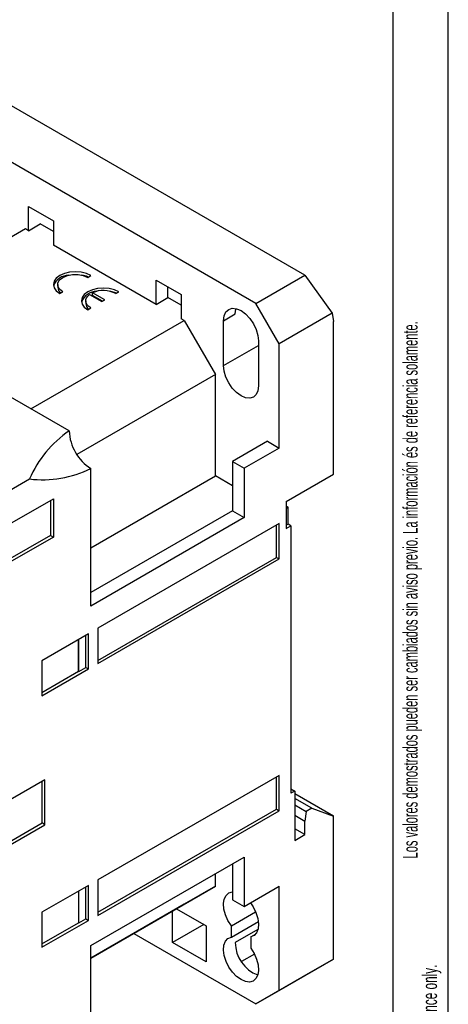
# Model space of a CAD drawing. Header units: millimetres. Extents: x 0 to 420, y 0 to 297.
# Tile 7 of 16: x 381 to 420, y 55 to 145. Entities that reach past the tile are written whole.
import ezdxf

# ---------------------------------------------------------------- set-up
doc = ezdxf.new("R2010")
doc.units = ezdxf.units.MM
doc.layers.add('FORMATO', color=7, linetype='Continuous')
doc.styles.add('SLDTEXTSTYLE1', font='TXT', dxfattribs={"width": 0.605})
doc.styles.add('SLDTEXTSTYLE2', font='TXT', dxfattribs={"width": 0.569583})

# ---------------------------------------------------------------- blocks, each defined once
blk = doc.blocks.new('SW_NOTE_0')
at = {"color": 0, "linetype": 'Continuous', "lineweight": 0, "attachment_point": 1, "rotation": 90}
for s, insert, char_height, style in [('Sujeito a alteração sem aviso prévio. As informações contidas são valores de referência.                                                           Los valores demostrados pueden ser cambiados sin aviso previo. La información és de referencia solamente.', (-1.705, 0), 1.322917, 'SLDTEXTSTYLE2'), ('The values shown are subject to change without prior notice. The information is for reference only.', (0.059, 0), 1.32292, 'SLDTEXTSTYLE1')]:
    blk.add_mtext(s, dxfattribs=dict(at, insert=insert, char_height=char_height, style=style))

msp = doc.modelspace()

# ---------------------------------------------------------------- linework, layer by layer
at = {"color": 7, "linetype": 'Continuous', "lineweight": 25}
for p, q in [((406.962, 121.459), (379.527, 137.297)), ((402.511, 118.889), (375.076, 134.728)), ((381.864, 127.706), (384.127, 126.4)), ((381.864, 125.502), (381.864, 127.706)), ((384.127, 126.4), (384.127, 124.195)), ((381.581, 125.665), (367.439, 117.501)), ((381.864, 125.502), (381.581, 125.665)), ((381.864, 125.502), (382.925, 126.114)), ((384.127, 125.42), (382.925, 126.114)), ((393.46, 118.807), (384.127, 124.195)), ((387.238, 121.256), (387.521, 121.419)), ((393.46, 121.012), (395.723, 119.705)), ((393.46, 118.807), (393.46, 121.012)), ((402.511, 118.889), (406.962, 121.459)), ((406.962, 121.459), (409.458, 118.001)), ((384.507, 120.603), (384.507, 120.358)), ((394.521, 119.419), (394.521, 120.399)), ((384.692, 119.787), (384.975, 119.95)), ((387.052, 119.134), (387.052, 118.889)), ((387.388, 119.7), (388.511, 119.052)), ((388.794, 119.215), (387.671, 119.863)), ((387.671, 119.618), (387.671, 119.863)), ((388.581, 119.093), (387.671, 119.618)), ((388.511, 119.052), (388.794, 119.215)), ((389.783, 119.787), (390.066, 119.95)), ((393.46, 118.807), (394.521, 119.419)), ((395.723, 118.725), (394.521, 119.419)), ((395.723, 119.705), (395.723, 117.501)), ((387.238, 118.317), (387.521, 118.48)), ((404.633, 115.215), (402.511, 118.889)), ((382.077, 109.296), (396.006, 117.337)), ((396.006, 117.337), (395.723, 117.501)), ((396.006, 117.337), (398.834, 112.438)), ((399.577, 117.317), (400.638, 117.93)), ((399.577, 113.235), (399.577, 117.317)), ((409.458, 118.001), (404.633, 115.215)), ((409.458, 118.001), (409.582, 117.256)), ((409.582, 103.375), (409.582, 117.256)), ((402.759, 115.48), (402.759, 111.398)), ((404.633, 105.743), (404.633, 115.215)), ((385.546, 107.293), (376.631, 112.44)), ((398.834, 112.438), (386.235, 105.165)), ((398.834, 103.212), (398.834, 112.438)), ((403.572, 106.356), (400.39, 104.519)), ((404.633, 105.743), (401.451, 103.906)), ((403.572, 106.356), (404.633, 105.743)), ((387.521, 91.374), (387.521, 103.873)), ((400.39, 104.519), (401.451, 103.906)), ((400.39, 104.519), (400.39, 100.028)), ((401.451, 103.906), (401.451, 99.415)), ((387.521, 96.68), (398.834, 103.212)), ((400.39, 102.313), (398.834, 103.212)), ((405.269, 100.885), (409.582, 103.375)), ((378.753, 101.091), (381.932, 102.927)), ((379.743, 98.601), (384.127, 101.132)), ((383.856, 100.976), (383.856, 97.797)), ((384.127, 101.132), (384.127, 97.641)), ((405.269, 100.885), (405.269, 98.435)), ((405.448, 100.36), (405.269, 100.464)), ((405.269, 100.257), (405.448, 100.36)), ((405.448, 98.822), (405.448, 100.36)), ((400.39, 100.028), (387.521, 92.598)), ((401.451, 99.415), (387.521, 91.374)), ((400.39, 100.028), (401.451, 99.415)), ((404.633, 98.884), (388.157, 89.373)), ((404.388, 95.8), (404.388, 98.743)), ((404.633, 95.659), (404.633, 98.884)), ((405.448, 98.822), (405.269, 98.718)), ((405.269, 98.435), (405.693, 98.68)), ((405.693, 98.68), (405.448, 98.822)), ((405.693, 98.68), (405.693, 74.347)), ((383.856, 97.797), (379.743, 95.423)), ((384.127, 97.641), (379.743, 95.11)), ((383.856, 97.797), (384.127, 97.641)), ((388.157, 86.431), (404.388, 95.8)), ((404.388, 95.8), (404.633, 95.659)), ((388.157, 86.148), (404.633, 95.659)), ((387.309, 88.843), (383.066, 86.393)), ((387.064, 85.799), (387.064, 88.701)), ((387.309, 85.658), (387.309, 88.843)), ((388.157, 89.373), (388.157, 86.148)), ((386.402, 85.447), (386.402, 88.319)), ((386.427, 85.432), (386.427, 88.334)), ((383.066, 86.393), (383.066, 83.209)), ((383.066, 83.209), (387.309, 85.658)), ((383.066, 83.521), (386.402, 85.447)), ((386.427, 85.432), (386.402, 85.447)), ((386.427, 85.432), (387.064, 85.799)), ((387.064, 85.799), (387.309, 85.658)), ((383.349, 75.574), (376.631, 71.696)), ((383.078, 71.648), (383.078, 75.418)), ((383.349, 71.491), (383.349, 75.574)), ((404.633, 75.98), (388.157, 66.469)), ((404.388, 72.897), (404.388, 75.839)), ((404.633, 72.755), (404.633, 75.98)), ((405.693, 74.755), (406.047, 74.551)), ((406.047, 74.551), (405.693, 74.347)), ((406.047, 74.551), (406.047, 70.06)), ((409.582, 72.265), (406.047, 74.306)), ((407.586, 72.99), (406.047, 73.879)), ((388.157, 63.527), (404.388, 72.897)), ((388.157, 63.244), (404.633, 72.755)), ((404.388, 72.897), (404.633, 72.755)), ((406.047, 73.307), (407.091, 72.704)), ((407.091, 72.704), (406.966, 71.816)), ((407.586, 72.99), (407.091, 72.704)), ((407.586, 72.99), (409.582, 72.265)), ((378.482, 68.994), (383.078, 71.648)), ((383.349, 71.491), (383.078, 71.648)), ((406.047, 72.347), (406.966, 71.816)), ((406.966, 70.591), (406.966, 71.816)), ((409.582, 59.282), (409.582, 72.265)), ((376.631, 67.614), (383.349, 71.491)), ((406.966, 70.591), (406.047, 71.122)), ((406.047, 70.06), (406.966, 70.591)), ((387.521, 60.509), (401.451, 68.55)), ((401.451, 68.55), (401.451, 64.059)), ((400.39, 67.938), (400.39, 64.672)), ((388.157, 66.469), (388.157, 63.244)), ((398.834, 65.896), (398.834, 67.04)), ((387.309, 65.979), (383.066, 63.53)), ((386.402, 65.456), (386.402, 62.584)), ((386.427, 62.569), (386.427, 65.471)), ((387.064, 62.936), (387.064, 65.838)), ((387.309, 62.795), (387.309, 65.979)), ((387.521, 59.364), (398.834, 65.896)), ((398.834, 65.896), (396.006, 64.262)), ((401.451, 64.059), (404.633, 65.896)), ((404.633, 56.424), (404.633, 65.896)), ((400.39, 64.672), (401.451, 64.059)), ((396.006, 64.262), (387.521, 59.364)), ((394.945, 60.792), (394.945, 63.65)), ((395.299, 63.854), (397.986, 62.303)), ((400.284, 62.306), (402.491, 63.58)), ((383.066, 63.53), (383.066, 60.346)), ((383.066, 60.346), (387.309, 62.795)), ((386.427, 62.569), (387.064, 62.936)), ((387.064, 62.936), (387.309, 62.795)), ((400.284, 61.279), (402.74, 62.697)), ((383.066, 60.658), (386.402, 62.584)), ((386.427, 62.569), (386.402, 62.584)), ((397.774, 62.425), (394.945, 60.792)), ((397.986, 62.303), (397.986, 59.037)), ((400.284, 61.279), (400.284, 62.306)), ((391.409, 61.609), (402.511, 55.199)), ((402.052, 61.286), (402.491, 61.539)), ((402.052, 61.286), (402.052, 60.258)), ((387.521, 48.009), (387.521, 60.509)), ((397.986, 59.037), (394.945, 60.792)), ((402.378, 59.735), (401.195, 59.053)), ((404.633, 56.424), (409.582, 59.282)), ((409.582, 59.282), (407.461, 58.057)), ((407.461, 58.057), (402.511, 55.199)), ((402.511, 55.199), (404.633, 56.424))]:
    msp.add_line(p, q, dxfattribs=at)
at = {"color": 1, "linetype": 'Continuous', "lineweight": 25}
for p, q in [((399.577, 113.235), (402.759, 115.072)), ((402.706, 61.966), (400.638, 60.772))]:
    msp.add_line(p, q, dxfattribs=at)
at = {"color": 7, "linetype": 'Continuous', "lineweight": 25, "flags": 128}
for points in [[(387.521, 121.419), (387.107, 121.603), (386.624, 121.718), (386.107, 121.758), (385.589, 121.718), (385.107, 121.603), (384.692, 121.419), (384.374, 121.18), (384.175, 120.902), (384.107, 120.603), (384.175, 120.304), (384.374, 120.026), (384.692, 119.787)], [(384.975, 119.95), (384.681, 120.184), (384.526, 120.459), (384.526, 120.748), (384.681, 121.022), (384.975, 121.256), (385.38, 121.426), (385.856, 121.515), (386.357, 121.515), (386.833, 121.426), (387.238, 121.256)], [(387.293, 121.288), (387.107, 121.358), (386.703, 121.46)], [(390.066, 119.95), (389.652, 120.133), (389.17, 120.249), (388.652, 120.288), (388.134, 120.249), (387.652, 120.133), (387.238, 119.95), (386.92, 119.711), (386.72, 119.432), (386.652, 119.134), (386.72, 118.835), (386.92, 118.556), (387.238, 118.317)], [(389.838, 119.818), (389.652, 119.888), (389.249, 119.991)], [(387.521, 118.48), (387.336, 118.608), (387.194, 118.753), (387.099, 118.911), (387.055, 119.076), (387.063, 119.242), (387.123, 119.405), (387.232, 119.56), (387.388, 119.7)], [(399.577, 117.317), (399.631, 117.762), (399.79, 118.113), (400.043, 118.347), (400.372, 118.449), (400.756, 118.411), (401.168, 118.236), (401.58, 117.936), (401.963, 117.531), (402.293, 117.049), (402.546, 116.522), (402.705, 115.987), (402.759, 115.48)], [(400.638, 117.93), (400.692, 118.374), (400.706, 118.424)], [(402.759, 111.398), (402.705, 110.954), (402.546, 110.602), (402.293, 110.368), (401.963, 110.266), (401.58, 110.304), (401.168, 110.479), (400.756, 110.779), (400.372, 111.184), (400.043, 111.667), (399.79, 112.193), (399.631, 112.728), (399.577, 113.235)], [(400.284, 62.306), (399.979, 62.79), (399.75, 63.308), (399.614, 63.827), (399.578, 64.314), (399.645, 64.736), (399.811, 65.067), (400.065, 65.285), (400.39, 65.375)], [(402.018, 64.386), (402.271, 64.012), (402.524, 63.501), (402.69, 62.978), (402.758, 62.478), (402.722, 62.033), (402.585, 61.671), (402.357, 61.417), (402.052, 61.286)], [(402.052, 60.258), (402.357, 59.775), (402.585, 59.257), (402.722, 58.738), (402.758, 58.251), (402.69, 57.829), (402.524, 57.498), (402.271, 57.28), (401.945, 57.189), (401.57, 57.231), (401.168, 57.404), (400.766, 57.695), (400.391, 58.087), (400.065, 58.553), (399.811, 59.064), (399.645, 59.587), (399.578, 60.087), (399.614, 60.532), (399.75, 60.893), (399.979, 61.148), (400.284, 61.279)]]:
    msp.add_lwpolyline(points, dxfattribs=at)
at = {"color": 7, "linetype": 'Continuous', "lineweight": 25}
for centre, radius, start, end in [((385.543, 119.934), 1.526, 91.23823, 159.02401), ((385.207, 120.398), 0.702, 183.27668, 232.81733), ((388.089, 118.465), 1.526, 91.23823, 159.02401), ((388.645, 117.566), 2.495, 62.86178, 112.98923), ((387.733, 118.918), 0.681, 182.47458, 233.61944), ((391.225, 98.914), 10.122, 124.12531, 156.64236), ((389.833, 107.488), 4.292, 182.60548, 237.39452), ((383.104, 112.981), 10.122, 263.34893, 295.86787), ((403.817, 60.802), 3.179, 180.53873, 249.25025)]:
    msp.add_arc(centre, radius, start, end, dxfattribs=at)
at = {"layer": 'FORMATO'}
for p, q in [((420, 0), (420, 297)), ((415, 5), (415, 287))]:
    msp.add_line(p, q, dxfattribs=at)

# ---------------------------------------------------------------- block references
at = {"color": 7, "linetype": 'Continuous', "lineweight": 0}
msp.add_blockref('SW_NOTE_0', (417.595, 12.311), dxfattribs=at)

doc.saveas('drawing.dxf')
